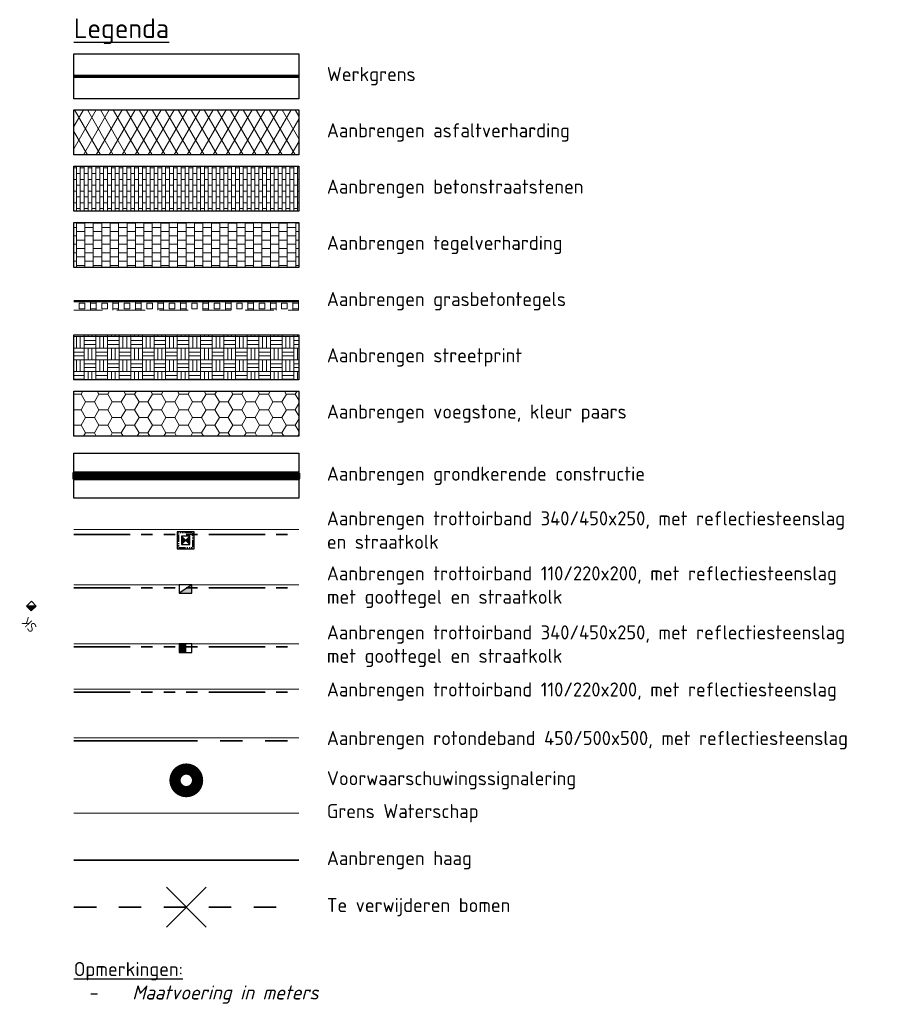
# Model space of a CAD drawing. Header units: metres. Extents: x 121833 to 139793, y 452888 to 469143.
# Tile 1 of 11: x 122936 to 123013, y 457007 to 457095. Entities that reach past the tile are written whole.
import ezdxf

# ---------------------------------------------------------------- set-up
doc = ezdxf.new("R2010")
doc.units = ezdxf.units.M
for name, pattern in [('DASHED', [19.05, 12.7, -6.35]), ('Hidden', [7.14375, 4.7625, -2.38125]), ('NLCS-HIDDEN', [4, 2, -2]), ('STREEP-3X-PUNT', [1.17, 0.65, -0.1, 0.04, -0.1, 0.04, -0.1, 0.04, -0.1]), ('VH-RWSBAND_110X220', [24, 10, -2, 2, -2, 2, -2, 2, -2]), ('VH-TROTTOIRBAND_380-400X250_A', [21, 11, -2, 2, -2, 2, -2])]:
    doc.linetypes.add(name, pattern=pattern)
for name, color, linetype, lineweight in [('N-WA-KG-ONDERHOUDGRENS-O', 170, 'Continuous', 18), ('N-WE-GK-KEERWAND-G', 30, 'Continuous', 70), ('N-WE-GR-HAAG-G', 90, 'GR-HAAG1', 35), ('N-WE-KG-WERKGRENS-G', 10, 'XX-WERKGRENS_CIRCEL', 70), ('N-WE-KL-WINDWAARSCHUWINGSSYSTEEM-G', 220, 'Continuous', 35), ('N-WE-RI-KOLK-S @ 0.5', 7, 'Continuous', 25), ('N-WE-RI-KOLK_STRAATKOLK-S @ 0.5', 7, 'Continuous', 25), ('N-WE-RI-KOLK_TROTTOIRKOLK-S @ 0.5', 7, 'Continuous', 25), ('N-WE-VH-KANTOPSLUITING_TROTTOIRBAND_380 400X250-G', 210, 'VH-TROTTOIRBAND_380-400X250_A', 35), ('N-WE-VH-KANTOPSLUITING_TROTTOIRBAND_RWS_110 220-G', 210, 'VH-RWSBAND_110X220', 35), ('N-WE-VH-KANTVERHARDING-G', 210, 'Continuous', 50), ('N-WE-VH-KANTVERHARDING_BERMVERHARDING-G', 60, 'DASHED', 18), ('N-WE-VH-VERHARDING_ASFALT-A @ 0.5', 7, 'Continuous', 18), ('N-WE-VH-VERHARDING_CRETEPRINT-A @ 0.5', 7, 'Continuous', 18), ('N-WE-VH-VERHARDING_GRASBETONSTEEN-A', 7, 'Continuous', 18), ('N-WE-VH-VERHARDING_STRAATBAKSTEEN-A @ 0.5', 7, 'Continuous', 18), ('N-WE-VH-VERHARDING_STREETPRINT-A @ 0.5', 7, 'Continuous', 18), ('N-WE-VH-VERHARDING_TEGEL-A @ 0.5', 7, 'Continuous', 18), ('V-WE-GR-BOMENRIJ-G', 80, 'NLCS-HIDDEN', 35), ('X-XX-AL-T25', 7, 'Continuous', 25), ('X-XX-AL-TEKENBLAD_VIEWPORT-G', 7, 'Continuous', 18)]:
    doc.layers.add(name, color=color, linetype=linetype, lineweight=lineweight)
for name, color, linetype in [('WEG-NW-BAND-10_20', 7, 'STREEP-3X-PUNT'), ('WEG-NW-RIOLERING_STRAATKOLK @ 1', 4, 'Continuous'), ('WEG-NW-VERHARDING', 42, 'Continuous')]:
    doc.layers.add(name, color=color, linetype=linetype)
doc.styles.add('NLCS-ISO Standaard', font='NLCS-ISO.ttf', dxfattribs={"height": 1.8})
doc.styles.add('STANDAARD', font='isocp2.shx')
doc.linetypes.add('GR-HAAG1', pattern='A,6,[176,NLCS.shx,S=0.125,R=0,X=0,Y=0],-2', length=8)
doc.linetypes.add('XX-WERKGRENS_CIRCEL', pattern='A,10,-2.5,[69,NLCS.SHX,S=1,R=0,X=0,Y=0],-2.5', length=15)

# ---------------------------------------------------------------- blocks, each defined once
blk = doc.blocks.new('N-SRI-KOLK_STRAAT_300X300-SO')
h = blk.add_hatch(color=256)
h.dxf.hatch_style = 1
h.paths.add_polyline_path([(0.75, 1.5), (-0.75, 1.5), (0, 0.75)])
h.paths.add_polyline_path([(0, 0.75), (-0.75, 0), (0.75, 0)])
for p, q in [((-0.75, 0), (0.75, 1.5)), ((0.75, 0), (-0.75, 1.5))]:
    blk.add_line(p, q)
at = {"flags": 128}
blk.add_lwpolyline([(-0.75, 0), (0.75, 0), (0.75, 1.5), (-0.75, 1.5)], close=True, dxfattribs=at)
blk = doc.blocks.new('N-SRI-KOLK_TROTTOIR-SO')
blk.add_hatch(color=256).paths.add_polyline_path([(1.125, 1.5), (-1.125, 1.5), (-1.125, 0)])
blk.add_line((-1.125, 0), (1.125, 1.5))
at = {"flags": 128}
blk.add_lwpolyline([(-1.125, 0), (1.125, 0), (1.125, 1.5), (-1.125, 1.5)], close=True, dxfattribs=at)
blk = doc.blocks.new('N-SRI-KOLK_RWS-SO')
at = {"ltscale": 0.1}
blk.add_hatch(color=256, dxfattribs=at).paths.add_polyline_path([(0, 0), (1.125, 0), (1.125, 1.5), (0, 1.5)])
blk.add_line((0, 0), (0, 1.5), dxfattribs=at)
at = {"flags": 128}
blk.add_lwpolyline([(-1.125, 0), (1.125, 0), (1.125, 1.5), (-1.125, 1.5)], close=True, dxfattribs=at)
at = {"ltscale": 0.1, "flags": 128}
blk.add_lwpolyline([(0, 0), (1.125, 0), (1.125, 1.5), (0, 1.5)], close=True, dxfattribs=at)
blk = doc.blocks.new('B_straatkolk')
at = {"ltscale": 0.12}
blk.add_hatch(color=256, dxfattribs=at).paths.add_polyline_path([(0.006, 0), (0.306, 0), (0.306, 0.3)])
blk.add_lwpolyline([(0.006, 0), (0.306, 0), (0.306, 0.3), (0.006, 0.3)], close=True, dxfattribs=at)
at = {"ltscale": 0.12, "flags": 128}
blk.add_lwpolyline([(0.306, 0.3), (0.006, 0)], dxfattribs=at)
at = {"ltscale": 0.12, "style": 'STANDAARD'}
blk.add_attdef('SK', (0.357, 0.329), '', height=0.429, dxfattribs=at)

msp = doc.modelspace()

# ---------------------------------------------------------------- hatches: boundary and pattern name
at = {"layer": 'N-WE-VH-VERHARDING_ASFALT-A @ 0.5'}
h = msp.add_hatch(dxfattribs=at)
h.set_pattern_fill('AVH-ASFALT', color=256, scale=2, style=0, pattern_type=2)
h.set_pattern_definition([(60, (0, 23.873), (-0.8660254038, 0.5), []), (120, (0, 23.873), (-0.8660254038, -0.5), [])])
h.paths.add_polyline_path([(122940.522, 457086.565), (122960.522, 457086.565), (122960.522, 457082.565), (122940.522, 457082.565)])
at = {"layer": 'N-WE-VH-VERHARDING_CRETEPRINT-A @ 0.5'}
h = msp.add_hatch(dxfattribs=at)
h.set_pattern_fill('HONEY', color=256, scale=0.5, style=0)
h.set_pattern_definition([(0, (0, 23.873), (1.190625, 0.68740766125), [0.79375, -1.5875]), (120, (0, 23.873), (-1.1906249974, 0.6874076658), [0.79375, -1.5875]), (60, (0, 23.873), (2.6e-09, 1.374815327), [-1.5875, 0.79375])])
h.paths.add_polyline_path([(122940.522, 457061.565), (122960.522, 457061.565), (122960.522, 457057.565), (122940.522, 457057.565)])
at = {"layer": 'N-WE-VH-VERHARDING_GRASBETONSTEEN-A'}
h = msp.add_hatch(dxfattribs=at)
h.set_pattern_fill('AVH-GRASBETONSTEEN_01', color=256, scale=2, style=0, pattern_type=2)
h.set_pattern_definition([(90, (0, 23.873), (-2, 1e-16), []), (90, (0.5, 23.873), (-2, 1e-16), []), (0, (0, 23.873), (0, 2), [-0.5, 0.5]), (0, (0, 24.373), (0, 2), [-0.5, 0.5]), (0, (0, 24.873), (0, 2), [0.5, -0.5]), (0, (0, 25.373), (0, 2), [0.5, -0.5]), (90, (1, 23.873), (-2, 1e-16), [0.5, -0.5]), (90, (1.5, 23.873), (-2, 1e-16), [0.5, -0.5])])
h.paths.add_polyline_path([(122940.522, 457069.565), (122960.522, 457069.565), (122960.522, 457068.765), (122940.522, 457068.765)])
at = {"layer": 'N-WE-VH-VERHARDING_STRAATBAKSTEEN-A @ 0.5'}
h = msp.add_hatch(dxfattribs=at)
h.set_pattern_fill('AVH-BSS_DIKFORMAAT_HALFST', color=256, scale=10, style=0, pattern_type=2)
h.set_pattern_definition([(0, (0, 23.873), (1.035, 0.5175), [0.345, -0.345]), (90, (0, 23.873), (-0.345, 2e-17), [])])
h.paths.add_polyline_path([(122940.522, 457081.565), (122960.522, 457081.565), (122960.522, 457077.565), (122940.522, 457077.565)])
at = {"layer": 'N-WE-VH-VERHARDING_STREETPRINT-A @ 0.5'}
h = msp.add_hatch(dxfattribs=at)
h.set_pattern_fill('AVH-BSS_DIKFORMAAT_BLOK', color=256, scale=10, style=0, pattern_type=2)
h.set_pattern_definition([(0, (0, 23.873), (0, 1.035), []), (0, (0, 24.218), (1.035, 1.035), [1.035, -1.035]), (0, (0, 24.563), (1.035, 1.035), [1.035, -1.035]), (90, (0, 23.873), (-1.035, 6e-17), []), (90, (-0.345, 23.873), (-1.035, 1.035), [1.035, -1.035]), (90, (-0.69, 23.873), (-1.035, 1.035), [1.035, -1.035])])
h.paths.add_polyline_path([(122940.522, 457066.565), (122960.522, 457066.565), (122960.522, 457062.565), (122940.522, 457062.565)])
at = {"layer": 'N-WE-VH-VERHARDING_TEGEL-A @ 0.5'}
h = msp.add_hatch(dxfattribs=at)
h.set_pattern_fill('AVH-TEGEL_300X300_HALFST', color=256, scale=5, style=0, pattern_type=2)
h.set_pattern_definition([(0, (0, 23.873), (0.75, 0.375), [0.75, -0.75]), (90, (0, 23.873), (-0.75, 5e-17), [])])
h.paths.add_polyline_path([(122940.522, 457076.565), (122960.522, 457076.565), (122960.522, 457072.565), (122940.522, 457072.565)])

# ---------------------------------------------------------------- linework, layer by layer
at = {"layer": 'N-WA-KG-ONDERHOUDGRENS-O'}
msp.add_lwpolyline([(122940.522, 457024.044), (122960.522, 457024.044)], dxfattribs=at)
at = {"layer": 'N-WE-GK-KEERWAND-G', "linetype": 'Hidden', "ltscale": 10, "const_width": 0.5}
msp.add_lwpolyline([(122940.522, 457054.039), (122960.522, 457054.039)], dxfattribs=at)
at = {"layer": 'N-WE-GK-KEERWAND-G'}
msp.add_lwpolyline([(122960.522, 457054.289), (122940.522, 457054.289), (122940.522, 457053.789), (122960.522, 457053.789)], close=True, dxfattribs=at)
at = {"layer": 'N-WE-GR-HAAG-G', "ltscale": 0.5, "flags": 128}
msp.add_lwpolyline([(122940.522, 457019.868), (122960.522, 457019.868)], dxfattribs=at)
at = {"layer": 'N-WE-KG-WERKGRENS-G', "flags": 128}
msp.add_lwpolyline([(122940.522, 457089.565), (122960.522, 457089.565)], dxfattribs=at)
at = {"layer": 'N-WE-KL-WINDWAARSCHUWINGSSYSTEEM-G', "color": 7, "const_width": 2}
msp.add_lwpolyline([(122950.022, 457026.968, 1), (122951.022, 457026.968, 1)], format="xyb", close=True, dxfattribs=at)
at = {"layer": 'N-WE-VH-KANTOPSLUITING_TROTTOIRBAND_380 400X250-G'}
msp.add_lwpolyline([(122940.522, 457030.494), (122960.522, 457030.494)], dxfattribs=at)
at = {"layer": 'N-WE-VH-KANTOPSLUITING_TROTTOIRBAND_RWS_110 220-G', "ltscale": 0.5}
for points in [[(122940.522, 457048.813), (122960.522, 457048.813)], [(122940.522, 457044.095), (122960.522, 457044.095)], [(122940.522, 457038.847), (122960.522, 457038.847)], [(122940.522, 457034.813), (122960.522, 457034.813)]]:
    msp.add_lwpolyline(points, dxfattribs=at)
at = {"layer": 'N-WE-VH-KANTVERHARDING-G'}
msp.add_lwpolyline([(122940.522, 457069.565), (122960.522, 457069.565)], dxfattribs=at)
at = {"layer": 'N-WE-VH-KANTVERHARDING_BERMVERHARDING-G', "ltscale": 0.2, "flags": 128}
msp.add_lwpolyline([(122940.522, 457068.765), (122960.522, 457068.765)], dxfattribs=at)
at = {"layer": 'V-WE-GR-BOMENRIJ-G', "linetype": 'Continuous'}
for points in [[(122948.755, 457013.924), (122952.29, 457017.459)], [(122952.29, 457013.924), (122948.755, 457017.459)]]:
    msp.add_lwpolyline(points, dxfattribs=at)
at = {"layer": 'V-WE-GR-BOMENRIJ-G', "flags": 128}
msp.add_lwpolyline([(122940.522, 457015.692), (122960.522, 457015.692)], dxfattribs=at)
at = {"layer": 'WEG-NW-BAND-10_20', "flags": 128}
msp.add_lwpolyline([(122949.813, 457047.663), (122951.113, 457047.663), (122951.113, 457048.963), (122949.813, 457048.963)], close=True, dxfattribs=at)
at = {"layer": 'WEG-NW-VERHARDING', "flags": 128}
msp.add_lwpolyline([(122949.713, 457047.563), (122951.213, 457047.563), (122951.213, 457049.063), (122949.713, 457049.063)], close=True, dxfattribs=at)
at = {"layer": 'X-XX-AL-T25'}
for points in [[(122940.522, 457091.565), (122960.522, 457091.565), (122960.522, 457087.565), (122940.522, 457087.565)], [(122940.522, 457086.565), (122960.522, 457086.565), (122960.522, 457082.565), (122940.522, 457082.565)], [(122940.522, 457081.565), (122960.522, 457081.565), (122960.522, 457077.565), (122940.522, 457077.565)], [(122940.522, 457076.565), (122960.522, 457076.565), (122960.522, 457072.565), (122940.522, 457072.565)], [(122940.522, 457066.565), (122960.522, 457066.565), (122960.522, 457062.565), (122940.522, 457062.565)], [(122940.522, 457061.565), (122960.522, 457061.565), (122960.522, 457057.565), (122940.522, 457057.565)], [(122940.522, 457056.039), (122960.522, 457056.039), (122960.522, 457052.039), (122940.522, 457052.039)]]:
    msp.add_lwpolyline(points, close=True, dxfattribs=at)
at = {"layer": 'X-XX-AL-TEKENBLAD_VIEWPORT-G'}
for points in [[(122940.522, 457049.263), (122960.522, 457049.263)], [(122940.522, 457044.345), (122960.522, 457044.345)], [(122940.522, 457039.097), (122960.522, 457039.097)], [(122940.522, 457035.063), (122960.522, 457035.063)], [(122940.522, 457030.744), (122960.522, 457030.744)]]:
    msp.add_lwpolyline(points, dxfattribs=at)

# ---------------------------------------------------------------- block references
at = {"layer": 'N-WE-RI-KOLK-S @ 0.5', "xscale": 0.5, "yscale": 0.5, "zscale": 0.5, "rotation": 180.0000000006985}
msp.add_blockref('N-SRI-KOLK_TROTTOIR-SO', (122950.463, 457044.345), dxfattribs=at)
at = {"layer": 'N-WE-RI-KOLK_STRAATKOLK-S @ 0.5', "xscale": 0.5, "yscale": 0.5, "zscale": 0.5, "rotation": 90.00000000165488}
msp.add_blockref('N-SRI-KOLK_STRAAT_300X300-SO', (122950.838, 457048.313), dxfattribs=at)
at = {"layer": 'N-WE-RI-KOLK_TROTTOIRKOLK-S @ 0.5', "xscale": 0.4999999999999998, "yscale": 0.4999999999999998, "zscale": 0.4999999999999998, "rotation": 180.0000000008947}
msp.add_blockref('N-SRI-KOLK_RWS-SO', (122950.463, 457039.097), dxfattribs=at)
at = {"layer": 'WEG-NW-RIOLERING_STRAATKOLK @ 1'}
ref = msp.add_blockref('B_straatkolk', (122936.305, 457042.47), dxfattribs=dict(at, xscale=1.999999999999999, yscale=1.999999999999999, zscale=1.999999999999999, rotation=314.4416731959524))
ref.add_attrib('SK', 'SK', (122937.302, 457040.651), dxfattribs={"layer": '0', "ltscale": 0.12, "height": 0.8572, "rotation": 134.44167, "style": 'STANDAARD'})

# ---------------------------------------------------------------- texts
at = {"layer": 'X-XX-AL-T25', "style": 'NLCS-ISO Standaard'}
for s, heights, insert, char_height, attachment_point in [('{\\LLegenda}', [0], (122940.522, 457093.565, 20), 1.75, 4), ('Werkgrens', [0], (122963.022, 457089.565, 185.003), 1.25, 4), ('Aanbrengen asfaltverharding', [0], (122963.022, 457084.565, 185.003), 1.25, 4), ('Aanbrengen betonstraatstenen', [0], (122963.022, 457079.565, 185.003), 1.25, 4), ('Aanbrengen tegelverharding', [0], (122963.022, 457074.565, 185.003), 1.25, 4), ('Aanbrengen grasbetontegels', [1.905], (122963.022, 457069.565, 185.003), 1.25, 4), ('Aanbrengen streetprint', [0], (122963.022, 457064.565, 185.003), 1.25, 4), ('Aanbrengen voegstone, kleur paars', [0], (122963.022, 457059.565, 185.003), 1.25, 4), ('Aanbrengen grondkerende constructie', [0], (122963.022, 457054.039, 185.003), 1.25, 4), ('Aanbrengen trottoirband 340/450x250, met reflectiesteenslag\\Pen straatkolk', [0], (122963.022, 457049.216, 185.003), 1.25, 4), ('Aanbrengen trottoirband 110/220x200, met reflectiesteenslag\\Pmet goottegel en straatkolk', [0], (122963.022, 457044.138, 185.003), 1.25, 4), ('Aanbrengen trottoirband 340/450x250, met reflectiesteenslag\\Pmet goottegel en straatkolk', [0], (122963.022, 457038.89, 185.003), 1.25, 4), ('Aanbrengen trottoirband 110/220x200, met reflectiesteenslag', [0], (122963.022, 457034.856, 185.003), 1.25, 4), ('Aanbrengen rotondeband 450/500x500, met reflectiesteenslag', [0], (122963.022, 457030.537, 185.003), 1.25, 4), ('Voorwaarschuwingssignalering', [1.905], (122963.022, 457026.968, 185.003), 1.25, 4), ('Grens Waterschap', [1.905], (122963.022, 457024.044, 185.003), 1.25, 4), ('Aanbrengen haag', [1.905], (122963.022, 457019.868, 185.003), 1.25, 4), ('Te verwijderen bomen', [1.905], (122963.022, 457015.692, 185.003), 1.25, 4), ('{\\LOpmerkingen:\\P\\fNLCS-ISO|b0|i1|c0|p34;\\W1.6667;\\l \\W1;-{\\W4.10984; }Maatvoering in meters}', [0], (122940.522, 457010.817, 20), 1.25, 1)]:
    msp.add_mtext_dynamic_manual_height_columns(s, width=102.71993, gutter_width=6.25, heights=heights, dxfattribs=dict(at, insert=insert, char_height=char_height, attachment_point=attachment_point))

doc.saveas('drawing.dxf')
